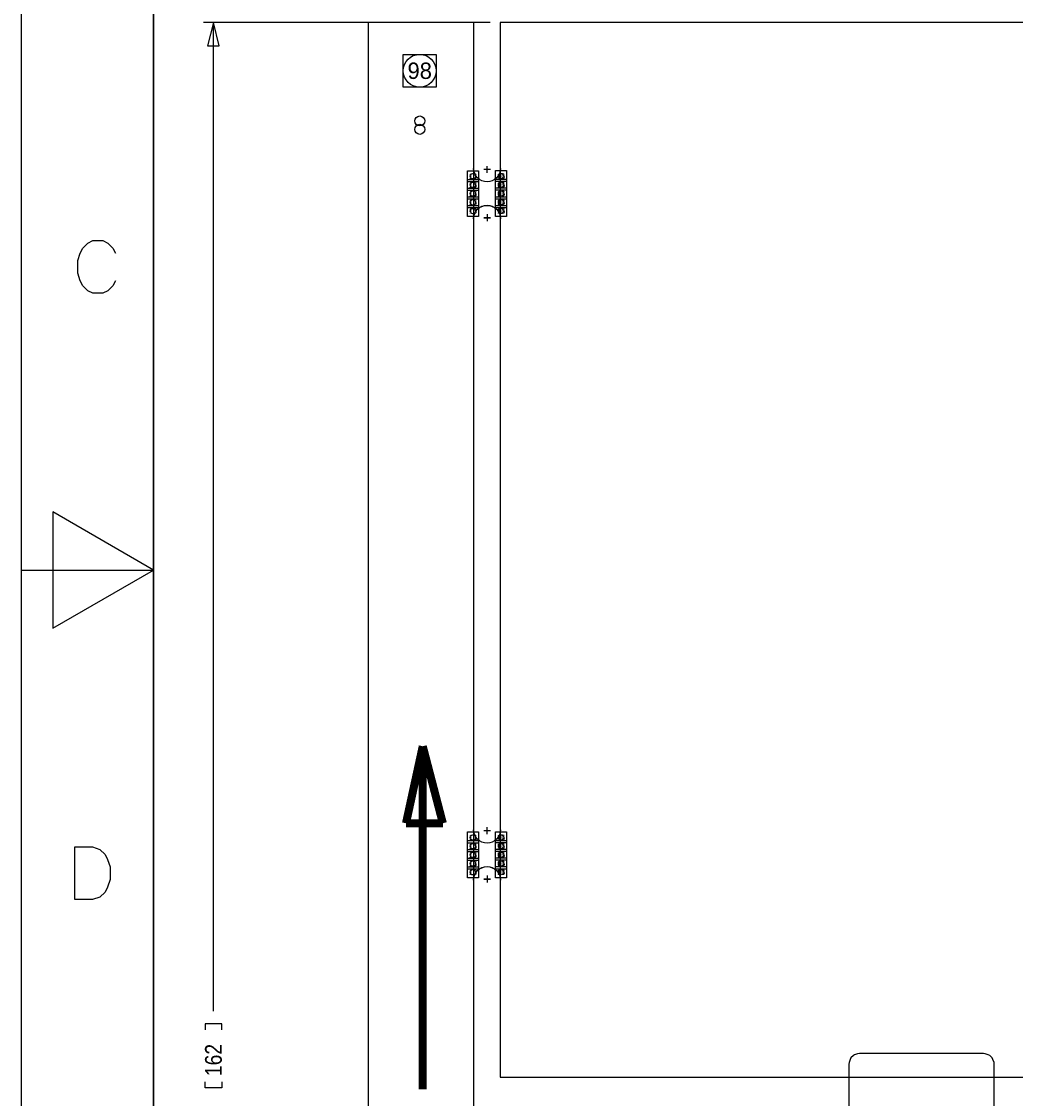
# Model space of a CAD drawing. Extents: x -36 to 384, y -28 to 269.
# Tile 47 of 52: x -36 to 39, y 80 to 162. Entities that reach past the tile are written whole.
import ezdxf
from ezdxf.enums import TextEntityAlignment as Align

# ---------------------------------------------------------------- set-up
doc = ezdxf.new("R2010")
doc.units = 0
for name, color, linetype in [('BG_DIMENSION', 7, 'CONTINUOUS'), ('BG_PANEL', 7, 'CONTINUOUS'), ('BG_TITLE_A3', 7, 'CONTINUOUS'), ('MA_NCLEGEND-1-16', 7, 'CONTINUOUS'), ('PG_ASSEMBLY_BOTTOM', 7, 'CONTINUOUS'), ('PIN_BOTTOM', 7, 'CONTINUOUS'), ('PIN_TOP', 7, 'CONTINUOUS')]:
    doc.layers.add(name, color=color, linetype=linetype)

# ---------------------------------------------------------------- blocks, each defined once
blk = doc.blocks.new('FIGURE_SQUARE')
blk.add_lwpolyline([(-0.5, -0.5), (-0.5, 0.5), (0.5, 0.5), (0.5, -0.5)], close=True)

msp = doc.modelspace()

# ---------------------------------------------------------------- linework, layer by layer
at = {"layer": 'BG_DIMENSION'}
for points in [[(-0.762, 161.999828), (-22.5044, 161.999828)], [(-21.2979, 160.221828), (-21.7424, 161.999828), (-22.1869, 160.221828), (-21.2979, 160.221828)], [(-21.7424, 86.995), (-21.7424, 161.999828)], [(-21.1074, 85.598), (-21.1074, 86.0425), (-22.3774, 86.0425), (-22.3774, 85.598)], [(-21.1074, 81.6356), (-21.1074, 81.1911), (-22.3774, 81.1911), (-22.3774, 81.6356)]]:
    msp.add_lwpolyline(points, dxfattribs=at)
at = {"layer": 'BG_PANEL'}
for points in [[(-1.999996, 0), (-1.999996, 161.994596), (-10.003942, 161.994596), (-10.003942, 0)], [(50.000002, 81.999988), (50.000002, 161.999828), (0, 161.999828), (0, 81.999988)]]:
    msp.add_lwpolyline(points, close=True, dxfattribs=at)
for points in [[(0.0254, 150.935588, -1), (-2.0066, 150.935588)], [(0.0254, 150.9268, -1), (-2.0066, 150.9268)], [(-2.0066, 147.125588, -1), (0.0254, 147.125588)], [(-2.0066, 147.1168, -1), (0.0254, 147.1168)], [(0.0254, 100.770588, -1), (-2.0066, 100.770588)], [(0.0254, 100.7618, -1), (-2.0066, 100.7618)], [(-2.0066, 96.960588, -1), (0.0254, 96.960588)], [(-2.0066, 96.9518, -1), (0.0254, 96.9518)]]:
    msp.add_lwpolyline(points, format="xyb", dxfattribs=at)
for points in [[(-0.7366, 150.859388), (-1.2446, 150.859388)], [(-0.7366, 150.8506), (-1.2446, 150.8506)], [(-0.9906, 150.605388), (-0.9906, 151.113388)], [(-0.9906, 150.5966), (-0.9906, 151.1046)], [(-1.2446, 147.201788), (-0.7366, 147.201788)], [(-1.2446, 147.193), (-0.7366, 147.193)], [(-0.9906, 147.455788), (-0.9906, 146.947788)], [(-0.9906, 147.447), (-0.9906, 146.939)], [(-0.7366, 100.694388), (-1.2446, 100.694388)], [(-0.7366, 100.6856), (-1.2446, 100.6856)], [(-0.9906, 100.440388), (-0.9906, 100.948388)], [(-0.9906, 100.4316), (-0.9906, 100.9396)], [(-0.9906, 97.290788), (-0.9906, 96.782788)], [(-0.9906, 97.282), (-0.9906, 96.774)], [(-1.2446, 97.036788), (-0.7366, 97.036788)], [(-1.2446, 97.028), (-0.7366, 97.028)]]:
    msp.add_lwpolyline(points, dxfattribs=at)
at = {"layer": 'BG_PANEL', "const_width": 0.6096}
for points in [[(-5.866613, 107.0991), (-7.136613, 101.2571)], [(-4.342613, 101.2571), (-5.866613, 107.0991)], [(-5.866613, 81.0641), (-5.866613, 107.0991)], [(-7.136613, 101.2571), (-4.342613, 101.2571)]]:
    msp.add_lwpolyline(points, dxfattribs=at)
at = {"layer": 'BG_TITLE_A3'}
for points in [[(-36.289996, -28.034742), (-36.289996, 268.965147)], [(-26.289991, 258.965141), (-26.289991, -18.034838)], [(-29.173399, 142.417444), (-29.363899, 142.036749), (-29.744899, 141.655749), (-30.125695, 141.465249), (-30.887695, 141.465249), (-31.268695, 141.655749), (-31.649695, 142.036749), (-31.840195, 142.417444), (-32.030391, 142.988944), (-32.030391, 143.941444), (-31.840195, 144.512741), (-31.649695, 144.893741), (-31.268695, 145.274741), (-30.887695, 145.465241), (-30.125695, 145.465241), (-29.744899, 145.274741), (-29.363899, 144.893741), (-29.173399, 144.512741)], [(-36.289996, 120.46524), (-26.289991, 120.46524)]]:
    msp.add_lwpolyline(points, dxfattribs=at)
for points in [[(-26.289991, -18.034838), (-26.289991, 258.965141), (373.709895, 258.965141), (373.709895, -18.034838)], [(-33.909991, 124.879837), (-33.909991, 116.050746), (-26.289991, 120.46524)], [(-32.247103, 95.465062), (-32.247103, 99.465359), (-30.913807, 99.465359), (-30.342307, 99.274859), (-29.961307, 98.893859), (-29.771111, 98.512859), (-29.580611, 97.941359), (-29.580611, 96.989062), (-29.771111, 96.417562), (-29.961307, 96.036562), (-30.342307, 95.655562), (-30.913807, 95.465062)]]:
    msp.add_lwpolyline(points, close=True, dxfattribs=at)
at = {"layer": 'PG_ASSEMBLY_BOTTOM'}
msp.add_lwpolyline([(37.453291, 79.545688), (37.453291, 83.11929), (37.364899, 83.339991), (37.320703, 83.450176), (37.144503, 83.626681), (37.012093, 83.693), (36.791392, 83.759091), (36.659109, 83.781189), (27.261591, 83.781189), (27.107109, 83.759091), (26.886408, 83.693), (26.798295, 83.648779), (26.599591, 83.450176), (26.533602, 83.339991), (26.467308, 83.11929), (26.44521, 82.98688), (26.44521, 79.501492)], dxfattribs=at)
at = {"layer": 'PIN_BOTTOM'}
for centre, radius in [((-6.096, 158.3436), 1.2446), ((-6.096, 153.8986), 0.381), ((-2.0574, 150.3426), 0.2032), ((0.0762, 150.351388), 0.2032), ((-2.0574, 149.6822), 0.2032), ((0.0762, 149.690988), 0.2032), ((-2.0574, 149.0218), 0.2032), ((0.0762, 149.030588), 0.2032), ((-2.0574, 148.3614), 0.2032), ((-2.0574, 147.701), 0.2032), ((0.0762, 148.370188), 0.2032), ((0.0762, 147.709788), 0.2032), ((-2.0574, 100.1776), 0.2032), ((-2.0574, 99.5172), 0.2032), ((0.0762, 100.186388), 0.2032), ((0.0762, 99.525988), 0.2032), ((-2.0574, 98.8568), 0.2032), ((0.0762, 98.865588), 0.2032), ((-2.0574, 98.1964), 0.2032), ((0.0762, 98.205188), 0.2032), ((-2.0574, 97.536), 0.2032), ((0.0762, 97.544788), 0.2032)]:
    msp.add_circle(centre, radius, dxfattribs=at)
at = {"layer": 'PIN_TOP'}
for centre, radius in [((-6.096, 158.3436), 1.2446), ((-6.096, 154.5336), 0.381), ((-2.0574, 150.3426), 0.2032), ((0.0762, 150.351388), 0.2032), ((-2.0574, 149.6822), 0.2032), ((0.0762, 149.690988), 0.2032), ((-2.0574, 149.0218), 0.2032), ((0.0762, 149.030588), 0.2032), ((-2.0574, 148.3614), 0.2032), ((-2.0574, 147.701), 0.2032), ((0.0762, 148.370188), 0.2032), ((0.0762, 147.709788), 0.2032), ((-2.0574, 100.1776), 0.2032), ((-2.0574, 99.5172), 0.2032), ((0.0762, 100.186388), 0.2032), ((0.0762, 99.525988), 0.2032), ((-2.0574, 98.8568), 0.2032), ((0.0762, 98.865588), 0.2032), ((-2.0574, 98.1964), 0.2032), ((0.0762, 98.205188), 0.2032), ((-2.0574, 97.536), 0.2032), ((0.0762, 97.544788), 0.2032)]:
    msp.add_circle(centre, radius, dxfattribs=at)

# ---------------------------------------------------------------- block references
at = {"layer": 'MA_NCLEGEND-1-16'}
for p, xscale, yscale in [((-6.096, 158.3436), 2.4892, 2.4892), ((-2.0574, 150.3426), 0.8382, 0.8382), ((0.0762, 150.351388), 0.8382, 0.8382), ((-2.0574, 149.6822), 0.8382, 0.8382), ((0.0762, 149.690988), 0.8382, 0.8382), ((-2.0574, 149.0218), 0.8382, 0.8382), ((-2.0574, 148.3614), 0.8382, 0.8382), ((0.0762, 149.030588), 0.8382, 0.8382), ((0.0762, 148.370188), 0.8382, 0.8382), ((-2.0574, 147.701), 0.8382, 0.8382), ((0.0762, 147.709788), 0.8382, 0.8382), ((-2.0574, 100.1776), 0.8382, 0.8382), ((0.0762, 100.186388), 0.8382, 0.8382), ((-2.0574, 99.5172), 0.8382, 0.8382), ((0.0762, 99.525988), 0.8382, 0.8382), ((-2.0574, 98.8568), 0.8382, 0.8382), ((0.0762, 98.865588), 0.8382, 0.8382), ((-2.0574, 98.1964), 0.8382, 0.8382), ((0.0762, 98.205188), 0.8382, 0.8382), ((-2.0574, 97.536), 0.8382, 0.8382), ((0.0762, 97.544788), 0.8382, 0.8382)]:
    msp.add_blockref('FIGURE_SQUARE', p, dxfattribs=dict(at, xscale=xscale, yscale=yscale))

# ---------------------------------------------------------------- texts
at = {"layer": 'BG_DIMENSION', "width": 0.86}
msp.add_text('162', height=1.27, rotation=90, dxfattribs=at).set_placement((-21.1074, 82.0801))
at = {"layer": 'MA_NCLEGEND-1-16'}
for s, height, p in [('98', 1.2446, (-6.096, 158.3436)), ('16', 0.4191, (-2.0574, 150.3426)), ('16', 0.4191, (0.0762, 150.351388)), ('16', 0.4191, (-2.0574, 149.6822)), ('16', 0.4191, (0.0762, 149.690988)), ('16', 0.4191, (-2.0574, 149.0218)), ('16', 0.4191, (0.0762, 149.030588)), ('16', 0.4191, (-2.0574, 148.3614)), ('16', 0.4191, (-2.0574, 147.701)), ('16', 0.4191, (0.0762, 148.370188)), ('16', 0.4191, (0.0762, 147.709788)), ('16', 0.4191, (-2.0574, 100.1776)), ('16', 0.4191, (-2.0574, 99.5172)), ('16', 0.4191, (0.0762, 100.186388)), ('16', 0.4191, (0.0762, 99.525988)), ('16', 0.4191, (-2.0574, 98.8568)), ('16', 0.4191, (0.0762, 98.865588)), ('16', 0.4191, (-2.0574, 98.1964)), ('16', 0.4191, (0.0762, 98.205188)), ('16', 0.4191, (-2.0574, 97.536)), ('16', 0.4191, (0.0762, 97.544788))]:
    msp.add_text(s, height=height, dxfattribs=at).set_placement(p, align=Align.MIDDLE_CENTER)

doc.saveas('drawing.dxf')
